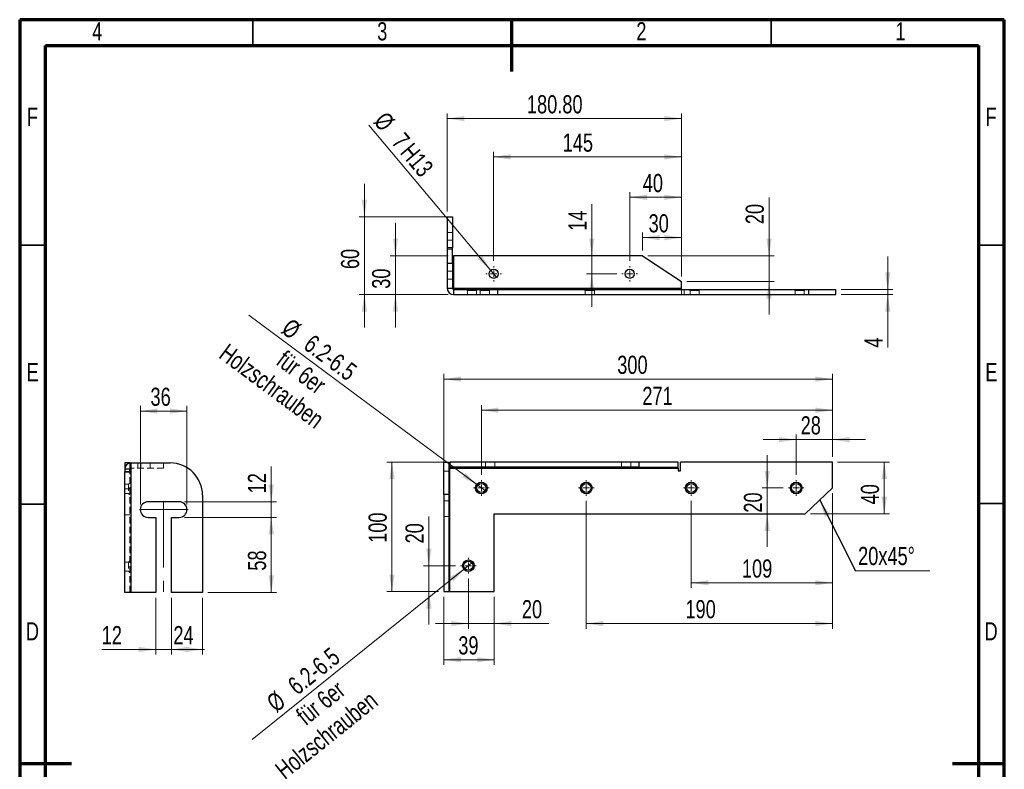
# Model space of a CAD drawing. Header units: millimetres. Extents: x 15 to 205, y 5 to 292.
# Tile 2 of 2: x 15 to 205, y 147 to 292. Entities that reach past the tile are written whole.
import ezdxf

# ---------------------------------------------------------------- set-up
doc = ezdxf.new("R2010")
doc.units = ezdxf.units.MM
doc.linetypes.add('CENTERX2', pattern=[20.32, 12.7, -2.54, 2.54, -2.54])
doc.linetypes.add('HIDDEN', pattern=[1.905, 1.27, -0.635])
doc.styles.add('SLDTEXTSTYLE0', font='TXT', dxfattribs={"width": 0.75})
doc.dimstyles.new('SLDDIMSTYLE0', dxfattribs={"dimtxt": 3.5, "dimasz": 3.302, "dimexe": 0, "dimexo": 0.0625, "dimgap": 0.875, "dimtad": 1, "dimlfac": 4, "dimrnd": 1e-09, "dimzin": 12, "dimdsep": 46, "dimtxsty": 'SLDTEXTSTYLE0', "dimsah": 1, "dimcen": 0.09, "dimadec": 0, "dimazin": 3, "dimtfac": 1, "dimtofl": 0, "dimtmove": 0, "dimatfit": 3, "dimfxl": 1, "dimfrac": 2, "dimtolj": 1, "dimtzin": 12, "dimarcsym": 0})
doc.dimstyles.new('SLDDIMSTYLE1', dxfattribs={"dimtxt": 3.5, "dimasz": 3.302, "dimexe": 0, "dimexo": 0.0625, "dimgap": 0.875, "dimtad": 1, "dimlfac": 4, "dimrnd": 1e-09, "dimzin": 12, "dimdsep": 46, "dimtxsty": 'SLDTEXTSTYLE0', "dimsah": 1, "dimcen": 0.09, "dimadec": 0, "dimazin": 3, "dimtfac": 1, "dimtmove": 0, "dimatfit": 0, "dimfxl": 1, "dimfrac": 2, "dimtolj": 1, "dimtzin": 12, "dimarcsym": 0})
doc.dimstyles.new('SLDDIMSTYLE2', dxfattribs={"dimtxt": 3.5, "dimasz": 3.302, "dimexe": 0, "dimexo": 0.0625, "dimgap": 0.875, "dimtad": 1, "dimlfac": 4, "dimrnd": 1e-09, "dimzin": 12, "dimdsep": 46, "dimtxsty": 'SLDTEXTSTYLE0', "dimblk1": 'NONE', "dimsah": 1, "dimcen": 0, "dimadec": 0, "dimazin": 3, "dimtfac": 1, "dimtmove": 0, "dimatfit": 3, "dimldrblk": 'NONE', "dimfxl": 1, "dimfrac": 2, "dimtolj": 1, "dimtzin": 12, "dimarcsym": 0})
doc.dimstyles.new('SLDDIMSTYLE3', dxfattribs={"dimtxt": 0.18, "dimasz": 3.302, "dimexe": 0, "dimexo": 0.0625, "dimgap": 0, "dimtad": 0, "dimtih": 1, "dimtoh": 1, "dimdec": 0, "dimrnd": 1e-09, "dimzin": 0, "dimdsep": 46, "dimtxsty": 'Standard', "dimsah": 1, "dimcen": 0.09, "dimadec": 0, "dimazin": 0, "dimtfac": 3.302, "dimtdec": 0, "dimtofl": 0, "dimtmove": 0, "dimatfit": 3, "dimfxl": 1, "dimfrac": 2, "dimtolj": 1, "dimtzin": 0, "dimarcsym": 0})
doc.dimstyles.new('SLDDIMSTYLE4', dxfattribs={"dimtxt": 3.5, "dimasz": 3.302, "dimexe": 0, "dimexo": 0.0625, "dimgap": 0.875, "dimtad": 1, "dimlfac": 4, "dimrnd": 1e-09, "dimzin": 4, "dimdsep": 46, "dimtxsty": 'SLDTEXTSTYLE0', "dimsah": 1, "dimcen": 0.09, "dimadec": 0, "dimazin": 1, "dimtfac": 1, "dimtofl": 0, "dimtmove": 0, "dimatfit": 3, "dimfxl": 1, "dimfrac": 2, "dimtolj": 1, "dimtzin": 12, "dimarcsym": 0})

# ---------------------------------------------------------------- blocks, each defined once
blk = doc.blocks.new('_D')
at = {"color": 7, "linetype": 'Continuous', "lineweight": 0}
for p, q in [((96.84, 201.41), (96.84, 223.66)), ((96.84, 222.66), (171.84, 222.66)), ((171.84, 207.66), (171.84, 223.66))]:
    blk.add_line(p, q, dxfattribs=at)
at = {"color": 7, "linetype": 'Continuous', "lineweight": 18}
for points in [[(96.84, 222.66), (100.14, 222.15), (100.14, 223.17)], [(171.84, 222.66), (168.53, 223.17), (168.53, 222.15)]]:
    blk.add_solid(points, dxfattribs=at)
at = {"color": 7, "linetype": 'Continuous', "lineweight": 18, "insert": (130.31, 227.17), "char_height": 3.5, "attachment_point": 1, "style": 'SLDTEXTSTYLE0'}
blk.add_mtext('300', dxfattribs=at)
blk = doc.blocks.new('_D_1')
at = {"color": 7, "linetype": 'Continuous', "lineweight": 0}
for p, q in [((172.84, 206.66), (182.84, 206.66)), ((181.84, 206.66), (181.84, 196.66)), ((167.59, 196.66), (182.84, 196.66))]:
    blk.add_line(p, q, dxfattribs=at)
at = {"color": 7, "linetype": 'Continuous', "lineweight": 18}
for points in [[(181.84, 206.66), (181.33, 203.36), (182.34, 203.36)], [(181.84, 196.66), (182.34, 199.96), (181.33, 199.96)]]:
    blk.add_solid(points, dxfattribs=at)
at = {"color": 7, "linetype": 'Continuous', "lineweight": 18, "insert": (177.32, 198.49), "char_height": 3.5, "attachment_point": 1, "rotation": 90, "style": 'SLDTEXTSTYLE0'}
blk.add_mtext('40', dxfattribs=at)
blk = doc.blocks.new('_D_2')
at = {"color": 7, "linetype": 'Continuous', "lineweight": 0}
for p, q in [((171.84, 200.66), (171.84, 182.36)), ((144.59, 199.16), (144.59, 182.36)), ((171.84, 183.36), (144.59, 183.36))]:
    blk.add_line(p, q, dxfattribs=at)
at = {"color": 7, "linetype": 'Continuous', "lineweight": 18}
for points in [[(144.59, 183.36), (147.89, 182.85), (147.89, 183.87)], [(171.84, 183.36), (168.53, 183.87), (168.53, 182.85)]]:
    blk.add_solid(points, dxfattribs=at)
at = {"color": 7, "linetype": 'Continuous', "lineweight": 18, "insert": (154.37, 187.87), "char_height": 3.5, "attachment_point": 1, "style": 'SLDTEXTSTYLE0'}
blk.add_mtext('109', dxfattribs=at)
blk = doc.blocks.new('_D_3')
at = {"color": 7, "linetype": 'Continuous', "lineweight": 0}
for p, q in [((171.84, 200.66), (171.84, 174.5)), ((124.34, 199.16), (124.34, 174.5)), ((124.34, 175.5), (171.84, 175.5))]:
    blk.add_line(p, q, dxfattribs=at)
at = {"color": 7, "linetype": 'Continuous', "lineweight": 18}
for points in [[(124.34, 175.5), (127.64, 175), (127.64, 176.01)], [(171.84, 175.5), (168.53, 176.01), (168.53, 175)]]:
    blk.add_solid(points, dxfattribs=at)
at = {"color": 7, "linetype": 'Continuous', "lineweight": 18, "insert": (143.47, 180.02), "char_height": 3.5, "attachment_point": 1, "style": 'SLDTEXTSTYLE0'}
blk.add_mtext('190', dxfattribs=at)
blk = doc.blocks.new('_D_4')
at = {"color": 7, "linetype": 'Continuous', "lineweight": 0}
for p, q in [((104.09, 204.16), (104.09, 217.66)), ((104.09, 216.66), (171.84, 216.66)), ((171.84, 207.66), (171.84, 217.66))]:
    blk.add_line(p, q, dxfattribs=at)
at = {"color": 7, "linetype": 'Continuous', "lineweight": 18}
for points in [[(104.09, 216.66), (107.39, 216.15), (107.39, 217.17)], [(171.84, 216.66), (168.53, 217.17), (168.53, 216.15)]]:
    blk.add_solid(points, dxfattribs=at)
at = {"color": 7, "linetype": 'Continuous', "lineweight": 18, "insert": (135.15, 221.17), "char_height": 3.5, "attachment_point": 1, "style": 'SLDTEXTSTYLE0'}
blk.add_mtext('271', dxfattribs=at)
blk = doc.blocks.new('_D_5')
at = {"color": 7, "linetype": 'Continuous', "lineweight": 0}
for p, q in [((164.84, 210.98), (158.49, 210.98)), ((164.84, 204.16), (164.84, 211.98)), ((164.84, 210.98), (171.84, 210.98)), ((171.84, 207.66), (171.84, 211.98)), ((171.84, 210.98), (178.19, 210.98))]:
    blk.add_line(p, q, dxfattribs=at)
at = {"color": 7, "linetype": 'Continuous', "lineweight": 18}
for points in [[(164.84, 210.98), (161.53, 211.49), (161.53, 210.47)], [(171.84, 210.98), (175.14, 210.47), (175.14, 211.49)]]:
    blk.add_solid(points, dxfattribs=at)
at = {"color": 7, "linetype": 'Continuous', "lineweight": 18, "insert": (165.7, 215.49), "char_height": 3.5, "attachment_point": 1, "style": 'SLDTEXTSTYLE0'}
blk.add_mtext('28', dxfattribs=at)
blk = doc.blocks.new('_D_6')
at = {"color": 7, "linetype": 'Continuous', "lineweight": 0}
for p, q in [((159.25, 201.66), (159.25, 208.01)), ((162.34, 201.66), (158.25, 201.66)), ((159.25, 201.66), (159.25, 196.66)), ((159.25, 196.66), (159.25, 190.31))]:
    blk.add_line(p, q, dxfattribs=at)
at = {"color": 7, "linetype": 'Continuous', "lineweight": 18}
for points in [[(159.25, 201.66), (159.76, 204.96), (158.75, 204.96)], [(159.25, 196.66), (158.75, 193.36), (159.76, 193.36)]]:
    blk.add_solid(points, dxfattribs=at)
at = {"color": 7, "linetype": 'Continuous', "lineweight": 18, "insert": (154.74, 196.89), "char_height": 3.5, "attachment_point": 1, "rotation": 90, "style": 'SLDTEXTSTYLE0'}
blk.add_mtext('20', dxfattribs=at)
blk = doc.blocks.new('_D_7')
at = {"color": 7, "linetype": 'Continuous', "lineweight": 0}
for p, q in [((101.59, 184.16), (101.59, 174.5)), ((106.59, 180.66), (106.59, 174.5)), ((101.59, 175.5), (95.24, 175.5)), ((101.59, 175.5), (106.59, 175.5)), ((106.59, 175.5), (117.08, 175.5))]:
    blk.add_line(p, q, dxfattribs=at)
at = {"color": 7, "linetype": 'Continuous', "lineweight": 18}
for points in [[(101.59, 175.5), (98.28, 176.01), (98.28, 175)], [(106.59, 175.5), (109.89, 175), (109.89, 176.01)]]:
    blk.add_solid(points, dxfattribs=at)
at = {"color": 7, "linetype": 'Continuous', "lineweight": 18, "insert": (111.91, 180.02), "char_height": 3.5, "attachment_point": 1, "style": 'SLDTEXTSTYLE0'}
blk.add_mtext('20', dxfattribs=at)
blk = doc.blocks.new('_D_8')
at = {"color": 7, "linetype": 'Continuous', "lineweight": 0}
for p, q in [((96.84, 180.66), (96.84, 167.53)), ((106.59, 180.66), (106.59, 167.53)), ((96.84, 168.53), (106.59, 168.53))]:
    blk.add_line(p, q, dxfattribs=at)
at = {"color": 7, "linetype": 'Continuous', "lineweight": 18}
for points in [[(96.84, 168.53), (100.14, 168.02), (100.14, 169.03)], [(106.59, 168.53), (103.28, 169.03), (103.28, 168.02)]]:
    blk.add_solid(points, dxfattribs=at)
at = {"color": 7, "linetype": 'Continuous', "lineweight": 18, "insert": (99.63, 173.04), "char_height": 3.5, "attachment_point": 1, "style": 'SLDTEXTSTYLE0'}
blk.add_mtext('39', dxfattribs=at)
blk = doc.blocks.new('_D_9')
at = {"color": 7, "linetype": 'Continuous', "lineweight": 0}
for p, q in [((97.02, 206.66), (85.84, 206.66)), ((86.84, 206.66), (86.84, 181.66)), ((95.84, 181.66), (85.84, 181.66))]:
    blk.add_line(p, q, dxfattribs=at)
at = {"color": 7, "linetype": 'Continuous', "lineweight": 18}
for points in [[(86.84, 206.66), (86.33, 203.36), (87.34, 203.36)], [(86.84, 181.66), (87.34, 184.96), (86.33, 184.96)]]:
    blk.add_solid(points, dxfattribs=at)
at = {"color": 7, "linetype": 'Continuous', "lineweight": 18, "insert": (82.32, 191.07), "char_height": 3.5, "attachment_point": 1, "rotation": 90, "style": 'SLDTEXTSTYLE0'}
blk.add_mtext('100', dxfattribs=at)
blk = doc.blocks.new('_D_10')
at = {"color": 7, "linetype": 'Continuous', "lineweight": 0}
for p, q in [((93.95, 186.66), (93.95, 196.13)), ((99.09, 186.66), (92.95, 186.66)), ((93.95, 186.66), (93.95, 181.66)), ((95.84, 181.66), (92.95, 181.66)), ((93.95, 181.66), (93.95, 175.31))]:
    blk.add_line(p, q, dxfattribs=at)
at = {"color": 7, "linetype": 'Continuous', "lineweight": 18}
for points in [[(93.95, 186.66), (94.46, 189.96), (93.44, 189.96)], [(93.95, 181.66), (93.44, 178.36), (94.46, 178.36)]]:
    blk.add_solid(points, dxfattribs=at)
at = {"color": 7, "linetype": 'Continuous', "lineweight": 18, "insert": (89.44, 190.96), "char_height": 3.5, "attachment_point": 1, "rotation": 90, "style": 'SLDTEXTSTYLE0'}
blk.add_mtext('20', dxfattribs=at)
blk = doc.blocks.new('_D_11')
at = {"color": 7, "linetype": 'Continuous', "lineweight": 0}
for q in [(59.22, 235), (104.79, 201.14)]:
    blk.add_line((103.38, 202.18), q, dxfattribs=at)
at = {"color": 7, "linetype": 'Continuous', "lineweight": 18}
blk.add_solid([(103.38, 202.18), (101.04, 204.56), (100.43, 203.74)], dxfattribs=at)
at = {"color": 7, "linetype": 'Continuous', "lineweight": 18, "char_height": 3.5, "attachment_point": 1, "rotation": 323.3834, "style": 'SLDTEXTSTYLE0'}
for s, insert in [('%%c', (67.36, 234.58)), ('6.2-6.5', (71.63, 231.48)), ('Holzschrauben', (55.29, 229.71)), ('für 6er', (66.35, 228.41))]:
    blk.add_mtext(s, dxfattribs=dict(at, insert=insert))
blk = doc.blocks.new('_None')
blk = doc.blocks.new('_D_12')
at = {"color": 7, "linetype": 'Continuous', "lineweight": 0}
for q in [(102.27, 187.21), (59.85, 153.16)]:
    blk.add_line((100.9, 186.11), q, dxfattribs=at)
at = {"color": 7, "linetype": 'Continuous', "lineweight": 18}
blk.add_solid([(100.9, 186.11), (98.01, 184.44), (98.65, 183.65)], dxfattribs=at)
at = {"color": 7, "linetype": 'Continuous', "lineweight": 18, "char_height": 3.5, "attachment_point": 1, "rotation": 38.7468, "style": 'SLDTEXTSTYLE0'}
for s, insert in [('6.2-6.5', (66.39, 164.28)), ('Holzschrauben', (63.97, 148.02)), ('für 6er', (68.02, 158.4)), ('%%c', (62.31, 160.94))]:
    blk.add_mtext(s, dxfattribs=dict(at, insert=insert))
blk = doc.blocks.new('SW_NOTE_0_3')
at = {"color": 0, "linetype": 'Continuous', "lineweight": 0}
blk.add_line((14.34, 0), (0, 0), dxfattribs=at)
at = {"color": 0, "linetype": 'Continuous', "lineweight": 0, "insert": (0.48, 4.6), "char_height": 3.5, "attachment_point": 1, "style": 'SLDTEXTSTYLE0'}
blk.add_mtext('20x45°', dxfattribs=at)
blk = doc.blocks.new('SW_CENTERMARKSYMBOL_0')
at = {"color": 0, "linetype": 'Continuous', "lineweight": 18}
for p, q in [((-1.25, 0), (-1.5, 0)), ((0, 0), (-0.625, 0)), ((0, 1.25), (0, 1.5)), ((0, 0), (0, 0.625)), ((0, 0), (0, -0.625)), ((0, 0), (0.625, 0)), ((1.25, 0), (1.5, 0)), ((0, -1.25), (0, -1.5))]:
    blk.add_line(p, q, dxfattribs=at)
blk = doc.blocks.new('SW_CENTERMARKSYMBOL_1')
at = {"color": 0, "linetype": 'Continuous', "lineweight": 18}
for p, q in [((-1.25, 0), (-1.5, 0)), ((0, 0), (-0.625, 0)), ((0, 1.25), (0, 1.5)), ((0, 0), (0, 0.625)), ((0, 0), (0, -0.625)), ((0, 0), (0.625, 0)), ((1.25, 0), (1.5, 0)), ((0, -1.25), (0, -1.5))]:
    blk.add_line(p, q, dxfattribs=at)
blk = doc.blocks.new('SW_CENTERMARKSYMBOL_2')
at = {"color": 0, "linetype": 'Continuous', "lineweight": 18}
for p, q in [((-1.25, 0), (-1.5, 0)), ((0, 0), (-0.625, 0)), ((0, 1.25), (0, 1.5)), ((0, 0), (0, 0.625)), ((0, 0), (0, -0.625)), ((0, 0), (0.625, 0)), ((1.25, 0), (1.5, 0)), ((0, -1.25), (0, -1.5))]:
    blk.add_line(p, q, dxfattribs=at)
blk = doc.blocks.new('SW_CENTERMARKSYMBOL_3')
at = {"color": 0, "linetype": 'Continuous', "lineweight": 18}
for p, q in [((-1.25, 0), (-1.5, 0)), ((0, 0), (-0.625, 0)), ((0, 1.25), (0, 1.5)), ((0, 0), (0, 0.625)), ((0, 0), (0, -0.625)), ((0, 0), (0.625, 0)), ((1.25, 0), (1.5, 0)), ((0, -1.25), (0, -1.5))]:
    blk.add_line(p, q, dxfattribs=at)
blk = doc.blocks.new('SW_CENTERMARKSYMBOL_4')
at = {"color": 0, "linetype": 'Continuous', "lineweight": 18}
for p, q in [((-1.25, 0), (-1.5, 0)), ((0, 0), (-0.625, 0)), ((0, 1.25), (0, 1.5)), ((0, 0), (0, 0.625)), ((0, 0), (0, -0.625)), ((0, 0), (0.625, 0)), ((1.25, 0), (1.5, 0)), ((0, -1.25), (0, -1.5))]:
    blk.add_line(p, q, dxfattribs=at)
blk = doc.blocks.new('_D_13')
at = {"color": 7, "linetype": 'Continuous', "lineweight": 0}
for p, q in [((182.51, 239.97), (182.51, 246.32)), ((173.51, 239.97), (183.51, 239.97)), ((182.51, 238.97), (182.51, 239.97)), ((173.51, 238.97), (183.51, 238.97)), ((182.51, 238.97), (182.51, 228.74))]:
    blk.add_line(p, q, dxfattribs=at)
at = {"color": 7, "linetype": 'Continuous', "lineweight": 18}
for points in [[(182.51, 239.97), (183.02, 243.27), (182.01, 243.27)], [(182.51, 238.97), (182.01, 235.67), (183.02, 235.67)]]:
    blk.add_solid(points, dxfattribs=at)
at = {"color": 7, "linetype": 'Continuous', "lineweight": 18, "insert": (178, 228.74), "char_height": 3.5, "attachment_point": 1, "rotation": 90, "style": 'SLDTEXTSTYLE0'}
blk.add_mtext('4', dxfattribs=at)
blk = doc.blocks.new('_D_14')
at = {"color": 7, "linetype": 'Continuous', "lineweight": 0}
for p, q in [((159.6, 246.47), (159.6, 257.72)), ((136.21, 246.47), (160.6, 246.47)), ((159.6, 246.47), (159.6, 241.47)), ((143.71, 241.47), (160.6, 241.47)), ((159.6, 241.47), (159.6, 235.12))]:
    blk.add_line(p, q, dxfattribs=at)
at = {"color": 7, "linetype": 'Continuous', "lineweight": 18}
for points in [[(159.6, 246.47), (160.11, 249.77), (159.09, 249.77)], [(159.6, 241.47), (159.09, 238.17), (160.11, 238.17)]]:
    blk.add_solid(points, dxfattribs=at)
at = {"color": 7, "linetype": 'Continuous', "lineweight": 18, "insert": (155.09, 252.55), "char_height": 3.5, "attachment_point": 1, "rotation": 90, "style": 'SLDTEXTSTYLE0'}
blk.add_mtext('20', dxfattribs=at)
blk = doc.blocks.new('_D_15')
at = {"color": 7, "linetype": 'Continuous', "lineweight": 0}
for p, q in [((135.21, 247.47), (135.21, 250.95)), ((142.71, 242.47), (142.71, 250.95)), ((135.21, 249.95), (142.71, 249.95))]:
    blk.add_line(p, q, dxfattribs=at)
at = {"color": 7, "linetype": 'Continuous', "lineweight": 18}
for points in [[(135.21, 249.95), (138.52, 249.45), (138.52, 250.46)], [(142.71, 249.95), (139.41, 250.46), (139.41, 249.45)]]:
    blk.add_solid(points, dxfattribs=at)
at = {"color": 7, "linetype": 'Continuous', "lineweight": 18, "insert": (136.36, 254.47), "char_height": 3.5, "attachment_point": 1, "style": 'SLDTEXTSTYLE0'}
blk.add_mtext('30', dxfattribs=at)
blk = doc.blocks.new('_D_16')
at = {"color": 7, "linetype": 'Continuous', "lineweight": 0}
for p, q in [((132.71, 245.47), (132.71, 258.73)), ((142.71, 242.47), (142.71, 258.73)), ((132.71, 257.73), (142.71, 257.73))]:
    blk.add_line(p, q, dxfattribs=at)
at = {"color": 7, "linetype": 'Continuous', "lineweight": 18}
for points in [[(132.71, 257.73), (136.02, 257.22), (136.02, 258.24)], [(142.71, 257.73), (139.41, 258.24), (139.41, 257.22)]]:
    blk.add_solid(points, dxfattribs=at)
at = {"color": 7, "linetype": 'Continuous', "lineweight": 18, "insert": (135.23, 262.24), "char_height": 3.5, "attachment_point": 1, "style": 'SLDTEXTSTYLE0'}
blk.add_mtext('40', dxfattribs=at)
blk = doc.blocks.new('_D_17')
at = {"color": 7, "linetype": 'Continuous', "lineweight": 0}
for p, q in [((106.46, 245.47), (106.46, 266.52)), ((142.71, 242.47), (142.71, 266.52)), ((106.46, 265.52), (142.71, 265.52))]:
    blk.add_line(p, q, dxfattribs=at)
at = {"color": 7, "linetype": 'Continuous', "lineweight": 18}
for points in [[(106.46, 265.52), (109.77, 265.02), (109.77, 266.03)], [(142.71, 265.52), (139.41, 266.03), (139.41, 265.02)]]:
    blk.add_solid(points, dxfattribs=at)
at = {"color": 7, "linetype": 'Continuous', "lineweight": 18, "insert": (119.78, 270.04), "char_height": 3.5, "attachment_point": 1, "style": 'SLDTEXTSTYLE0'}
blk.add_mtext('145', dxfattribs=at)
blk = doc.blocks.new('_D_18')
at = {"color": 7, "linetype": 'Continuous', "lineweight": 0}
for p, q in [((125.39, 246.47), (125.39, 256.43)), ((125.39, 242.97), (125.39, 246.47)), ((130.21, 242.97), (124.39, 242.97)), ((125.39, 242.97), (125.39, 236.62))]:
    blk.add_line(p, q, dxfattribs=at)
at = {"color": 7, "linetype": 'Continuous', "lineweight": 18}
for points in [[(125.39, 246.47), (125.9, 249.77), (124.89, 249.77)], [(125.39, 242.97), (124.89, 239.67), (125.9, 239.67)]]:
    blk.add_solid(points, dxfattribs=at)
at = {"color": 7, "linetype": 'Continuous', "lineweight": 18, "insert": (120.88, 251.26), "char_height": 3.5, "attachment_point": 1, "rotation": 90, "style": 'SLDTEXTSTYLE0'}
blk.add_mtext('14', dxfattribs=at)
blk = doc.blocks.new('_D_19')
at = {"color": 7, "linetype": 'Continuous', "lineweight": 0}
for q in [(82.38, 271.63), (107.03, 242.3)]:
    blk.add_line((105.9, 243.64), q, dxfattribs=at)
at = {"color": 7, "linetype": 'Continuous', "lineweight": 18}
blk.add_solid([(105.9, 243.64), (104.17, 246.5), (103.39, 245.84)], dxfattribs=at)
at = {"color": 7, "linetype": 'Continuous', "lineweight": 18, "char_height": 3.5, "attachment_point": 1, "rotation": 310.0396, "style": 'SLDTEXTSTYLE0'}
for s, insert in [('%%c', (85.82, 274.53)), ('7', (89.26, 270.52)), ('H13', (90.92, 268.54))]:
    blk.add_mtext(s, dxfattribs=dict(at, insert=insert))
blk = doc.blocks.new('_D_20')
at = {"color": 7, "linetype": 'Continuous', "lineweight": 0}
for p, q in [((87.51, 246.47), (87.51, 252.82)), ((97.7, 246.47), (86.51, 246.47)), ((87.51, 246.47), (87.51, 238.97)), ((97.7, 238.97), (86.51, 238.97)), ((87.51, 238.97), (87.51, 232.62))]:
    blk.add_line(p, q, dxfattribs=at)
at = {"color": 7, "linetype": 'Continuous', "lineweight": 18}
for points in [[(87.51, 246.47), (88.02, 249.77), (87.01, 249.77)], [(87.51, 238.97), (87.01, 235.67), (88.02, 235.67)]]:
    blk.add_solid(points, dxfattribs=at)
at = {"color": 7, "linetype": 'Continuous', "lineweight": 18, "insert": (83, 240.09), "char_height": 3.5, "attachment_point": 1, "rotation": 90, "style": 'SLDTEXTSTYLE0'}
blk.add_mtext('30', dxfattribs=at)
blk = doc.blocks.new('_D_21')
at = {"color": 7, "linetype": 'Continuous', "lineweight": 0}
for p, q in [((81.51, 253.97), (81.51, 260.32)), ((97.51, 253.97), (80.51, 253.97)), ((81.51, 253.97), (81.51, 238.97)), ((97.7, 238.97), (80.51, 238.97)), ((81.51, 238.97), (81.51, 232.62))]:
    blk.add_line(p, q, dxfattribs=at)
at = {"color": 7, "linetype": 'Continuous', "lineweight": 18}
for points in [[(81.51, 253.97), (82.02, 257.27), (81.01, 257.27)], [(81.51, 238.97), (81.01, 235.67), (82.02, 235.67)]]:
    blk.add_solid(points, dxfattribs=at)
at = {"color": 7, "linetype": 'Continuous', "lineweight": 18, "insert": (77, 243.89), "char_height": 3.5, "attachment_point": 1, "rotation": 90, "style": 'SLDTEXTSTYLE0'}
blk.add_mtext('60', dxfattribs=at)
blk = doc.blocks.new('_D_22')
at = {"color": 7, "linetype": 'Continuous', "lineweight": 0}
for p, q in [((97.51, 254.97), (97.51, 273.92)), ((142.71, 242.47), (142.71, 273.92)), ((97.51, 272.92), (142.71, 272.92))]:
    blk.add_line(p, q, dxfattribs=at)
at = {"color": 7, "linetype": 'Continuous', "lineweight": 18}
for points in [[(97.51, 272.92), (100.82, 272.42), (100.82, 273.43)], [(142.71, 272.92), (139.41, 273.43), (139.41, 272.42)]]:
    blk.add_solid(points, dxfattribs=at)
at = {"color": 7, "linetype": 'Continuous', "lineweight": 18, "insert": (112.88, 277.43), "char_height": 3.5, "attachment_point": 1, "style": 'SLDTEXTSTYLE0'}
blk.add_mtext('180.80', dxfattribs=at)
blk = doc.blocks.new('SW_CENTERMARKSYMBOL_5')
at = {"color": 0, "linetype": 'Continuous', "lineweight": 18}
for p, q in [((-1.25, 0), (-1.5, 0)), ((0, 0), (-0.625, 0)), ((0, 1.25), (0, 1.5)), ((0, 0), (0, 0.625)), ((0, 0), (0, -0.625)), ((0, 0), (0.625, 0)), ((1.25, 0), (1.5, 0)), ((0, -1.25), (0, -1.5))]:
    blk.add_line(p, q, dxfattribs=at)
blk = doc.blocks.new('SW_CENTERMARKSYMBOL_6')
at = {"color": 0, "linetype": 'Continuous', "lineweight": 18}
for p, q in [((-1.25, 0), (-1.5, 0)), ((0, 0), (-0.625, 0)), ((0, 1.25), (0, 1.5)), ((0, 0), (0, 0.625)), ((0, 0), (0, -0.625)), ((0, 0), (0.625, 0)), ((1.25, 0), (1.5, 0)), ((0, -1.25), (0, -1.5))]:
    blk.add_line(p, q, dxfattribs=at)
blk = doc.blocks.new('_D_23')
at = {"color": 7, "linetype": 'Continuous', "lineweight": 0}
for p, q in [((38.28, 198.49), (38.28, 217.49)), ((47.28, 198.49), (47.28, 217.49)), ((38.28, 216.49), (47.28, 216.49))]:
    blk.add_line(p, q, dxfattribs=at)
at = {"color": 7, "linetype": 'Continuous', "lineweight": 18}
for points in [[(38.28, 216.49), (41.58, 215.98), (41.58, 217)], [(47.28, 216.49), (43.98, 217), (43.98, 215.98)]]:
    blk.add_solid(points, dxfattribs=at)
at = {"color": 7, "linetype": 'Continuous', "lineweight": 18, "insert": (40.24, 221), "char_height": 3.5, "attachment_point": 1, "style": 'SLDTEXTSTYLE0'}
blk.add_mtext('36', dxfattribs=at)
blk = doc.blocks.new('_D_24')
at = {"color": 7, "linetype": 'Continuous', "lineweight": 0}
for p, q in [((63.55, 198.99), (63.55, 205.8)), ((46.78, 198.99), (64.55, 198.99)), ((63.55, 195.99), (63.55, 198.99)), ((46.78, 195.99), (64.55, 195.99)), ((63.55, 195.99), (63.55, 189.64))]:
    blk.add_line(p, q, dxfattribs=at)
at = {"color": 7, "linetype": 'Continuous', "lineweight": 18}
for points in [[(63.55, 198.99), (64.06, 202.29), (63.04, 202.29)], [(63.55, 195.99), (63.04, 192.69), (64.06, 192.69)]]:
    blk.add_solid(points, dxfattribs=at)
at = {"color": 7, "linetype": 'Continuous', "lineweight": 18, "insert": (59.04, 200.62), "char_height": 3.5, "attachment_point": 1, "rotation": 90, "style": 'SLDTEXTSTYLE0'}
blk.add_mtext('12', dxfattribs=at)
blk = doc.blocks.new('_D_25')
at = {"color": 7, "linetype": 'Continuous', "lineweight": 0}
for p, q in [((46.78, 195.99), (64.55, 195.99)), ((63.55, 195.99), (63.55, 181.49)), ((51.28, 181.49), (64.55, 181.49))]:
    blk.add_line(p, q, dxfattribs=at)
at = {"color": 7, "linetype": 'Continuous', "lineweight": 18}
for points in [[(63.55, 195.99), (63.04, 192.69), (64.06, 192.69)], [(63.55, 181.49), (64.06, 184.79), (63.04, 184.79)]]:
    blk.add_solid(points, dxfattribs=at)
at = {"color": 7, "linetype": 'Continuous', "lineweight": 18, "insert": (59.04, 185.7), "char_height": 3.5, "attachment_point": 1, "rotation": 90, "style": 'SLDTEXTSTYLE0'}
blk.add_mtext('58', dxfattribs=at)
blk = doc.blocks.new('_D_26')
at = {"color": 7, "linetype": 'Continuous', "lineweight": 0}
for p, q in [((44.28, 180.49), (44.28, 169.5)), ((50.28, 180.49), (50.28, 169.5)), ((50.28, 170.5), (44.28, 170.5))]:
    blk.add_line(p, q, dxfattribs=at)
at = {"color": 7, "linetype": 'Continuous', "lineweight": 18}
for points in [[(44.28, 170.5), (47.58, 169.99), (47.58, 171.01)], [(50.28, 170.5), (46.98, 171.01), (46.98, 169.99)]]:
    blk.add_solid(points, dxfattribs=at)
at = {"color": 7, "linetype": 'Continuous', "lineweight": 18, "insert": (44.66, 175.01), "char_height": 3.5, "attachment_point": 1, "style": 'SLDTEXTSTYLE0'}
blk.add_mtext('24', dxfattribs=at)
blk = doc.blocks.new('_D_27')
at = {"color": 7, "linetype": 'Continuous', "lineweight": 0}
for p, q in [((41.28, 180.49), (41.28, 169.5)), ((44.28, 180.49), (44.28, 169.5)), ((41.28, 170.5), (30.83, 170.5)), ((41.28, 170.5), (44.28, 170.5)), ((44.28, 170.5), (50.63, 170.5))]:
    blk.add_line(p, q, dxfattribs=at)
at = {"color": 7, "linetype": 'Continuous', "lineweight": 18}
for points in [[(41.28, 170.5), (37.98, 171.01), (37.98, 169.99)], [(44.28, 170.5), (47.58, 169.99), (47.58, 171.01)]]:
    blk.add_solid(points, dxfattribs=at)
at = {"color": 7, "linetype": 'Continuous', "lineweight": 18, "insert": (30.83, 175.01), "char_height": 3.5, "attachment_point": 1, "style": 'SLDTEXTSTYLE0'}
blk.add_mtext('12', dxfattribs=at)

msp = doc.modelspace()

# ---------------------------------------------------------------- linework, layer by layer
at = {"color": 7, "linetype": 'Continuous', "lineweight": 70}
for p, q in [((205, 292), (15, 292)), ((15, 292), (15, 5)), ((110, 282), (110, 292)), ((205, 5), (205, 292)), ((20, 287), (200, 287)), ((20, 10), (20, 287)), ((200, 287), (200, 10)), ((15, 148.5), (25, 148.5)), ((195, 148.5), (205, 148.5))]:
    msp.add_line(p, q, dxfattribs=at)
at = {"color": 7, "linetype": 'Continuous', "lineweight": 35}
for p, q in [((60, 287), (60, 292)), ((160, 287), (160, 292)), ((20, 248.5), (15, 248.5)), ((200, 248.5), (205, 248.5)), ((20, 198.5), (15, 198.5)), ((200, 198.6509), (205, 198.6509))]:
    msp.add_line(p, q, dxfattribs=at)
at = {"color": 7, "linetype": 'Continuous', "lineweight": 25}
for p, q in [((97.5134, 253.9726), (98.5134, 253.9726)), ((97.5134, 253.9726), (97.5134, 247.9726)), ((98.5134, 253.9726), (98.5134, 247.9726)), ((98.5134, 247.9726), (97.5134, 247.9726)), ((97.5134, 247.9726), (97.5134, 244.9726)), ((98.5134, 244.9726), (98.5134, 247.9726)), ((98.6984, 246.4726), (98.6984, 240.1567)), ((135.2134, 246.4726), (98.6984, 246.4726)), ((135.2134, 246.4726), (142.7134, 241.4726)), ((97.5134, 244.9726), (97.5134, 240.1567)), ((98.5134, 244.9726), (97.5134, 244.9726)), ((98.5134, 244.9726), (98.5134, 240.1567)), ((142.7134, 240.1567), (142.7134, 241.4726)), ((98.5134, 240.1567), (97.5134, 240.1567)), ((98.6976, 239.9726), (98.6976, 238.9726)), ((98.6976, 239.9726), (107.2634, 239.9726)), ((142.7134, 240.1567), (98.6984, 240.1567)), ((98.6984, 240.1567), (98.6984, 239.9726)), ((107.2634, 238.9726), (107.2634, 239.9726)), ((107.2634, 239.9726), (167.2634, 239.9726)), ((142.7134, 239.9726), (142.7134, 240.1567)), ((167.2634, 238.9726), (167.2634, 239.9726)), ((167.2634, 239.9726), (172.5134, 239.9726)), ((172.5134, 238.9726), (172.5134, 239.9726)), ((98.6976, 238.9726), (107.2634, 238.9726)), ((107.2634, 238.9726), (167.2634, 238.9726)), ((167.2634, 238.9726), (172.5134, 238.9726)), ((36.2781, 206.4888), (35.2781, 206.4888)), ((35.2781, 206.4888), (35.2781, 205.3047)), ((36.2781, 205.3047), (35.2781, 205.3047)), ((35.2781, 205.3047), (35.2781, 204.7388)), ((36.2781, 206.4744), (36.2781, 206.4888)), ((36.2781, 204.7388), (36.2781, 205.3047)), ((36.4623, 205.4888), (36.4623, 206.4888)), ((36.5281, 206.4888), (36.4623, 206.4888)), ((36.5281, 205.4888), (36.4623, 205.4888)), ((36.5281, 204.7388), (36.5281, 206.4888)), ((36.5281, 206.4888), (44.0281, 206.4888)), ((96.8358, 206.6578), (97.8358, 206.6578)), ((96.8358, 200.4078), (96.8358, 206.6578)), ((97.8358, 206.6578), (97.8358, 200.4078)), ((98.0208, 206.6578), (98.0208, 205.6578)), ((134.5358, 206.6578), (98.0208, 206.6578)), ((134.5358, 205.6578), (98.0208, 205.6578)), ((98.0208, 205.6578), (98.0208, 205.4736)), ((98.0208, 205.4736), (142.0358, 205.4736)), ((98.0208, 204.9078), (98.0208, 205.4736)), ((134.5358, 205.6578), (134.5358, 206.6578)), ((142.0358, 206.6578), (134.5358, 206.6578)), ((134.5358, 205.6578), (142.0358, 205.6578)), ((142.0358, 205.6578), (142.0358, 206.6578)), ((142.0358, 205.4736), (142.0358, 205.6578)), ((142.0358, 205.4736), (142.0358, 204.9736)), ((142.5358, 204.9736), (142.5358, 206.6578)), ((171.8358, 206.6578), (142.5358, 206.6578)), ((171.8358, 201.6578), (171.8358, 206.6578)), ((35.2781, 181.4888), (35.2781, 204.7388)), ((35.2781, 204.7388), (36.4623, 204.7388)), ((36.4623, 204.7388), (36.4623, 181.4888)), ((36.4623, 204.7388), (36.5281, 204.7388)), ((98.02, 204.9078), (97.8358, 204.9078)), ((98.02, 181.6578), (98.02, 204.9078)), ((98.02, 204.9078), (98.0208, 204.9078)), ((142.0358, 204.9736), (142.5358, 204.9736)), ((166.5858, 196.6578), (171.8358, 201.6578)), ((50.2781, 200.2388), (50.2781, 181.4888)), ((96.8358, 200.4078), (96.8358, 181.6578)), ((97.8358, 200.4078), (96.8358, 200.4078)), ((97.8358, 200.4078), (97.8358, 181.6578)), ((45.7781, 198.9888), (39.7781, 198.9888)), ((39.7781, 195.9888), (41.2781, 195.9888)), ((41.2781, 195.9888), (41.2781, 181.4888)), ((44.2781, 181.4888), (44.2781, 195.9888)), ((44.2781, 195.9888), (45.7781, 195.9888)), ((106.5858, 196.6578), (166.5858, 196.6578)), ((106.5858, 181.6578), (106.5858, 196.6578)), ((36.4623, 181.4888), (35.2781, 181.4888)), ((41.2781, 181.4888), (36.4623, 181.4888)), ((50.2781, 181.4888), (44.2781, 181.4888)), ((96.8358, 181.6578), (97.8358, 181.6578)), ((97.8358, 181.6578), (98.02, 181.6578)), ((98.02, 181.6578), (106.5858, 181.6578))]:
    msp.add_line(p, q, dxfattribs=at)
at = {"color": 7, "linetype": 'HIDDEN', "lineweight": 18}
for p, q in [((98.5134, 250.9726), (97.5134, 250.9726)), ((98.5134, 249.4726), (97.5134, 249.4726)), ((97.5134, 247.7226), (98.5134, 247.7226)), ((98.5134, 243.4726), (97.5134, 243.4726)), ((97.5134, 241.9726), (98.5134, 241.9726)), ((98.5134, 240.2226), (97.5134, 240.2226)), ((98.6984, 238.9726), (98.6984, 239.9726)), ((101.1384, 239.9726), (101.3884, 239.7226)), ((101.3884, 239.7226), (102.2634, 239.7226)), ((101.3884, 239.7226), (101.3884, 238.9726)), ((102.2634, 239.7226), (103.1384, 239.7226)), ((103.1384, 239.7226), (103.3884, 239.9726)), ((103.1384, 238.9726), (103.1384, 239.7226)), ((103.6384, 239.9726), (103.8884, 239.7226)), ((103.8884, 239.7226), (104.7634, 239.7226)), ((103.8884, 239.7226), (103.8884, 238.9726)), ((104.7634, 239.7226), (105.6384, 239.7226)), ((105.6384, 239.7226), (105.8884, 239.9726)), ((105.6384, 238.9726), (105.6384, 239.7226)), ((123.8884, 239.9726), (124.1384, 239.7226)), ((124.1384, 239.7226), (125.0134, 239.7226)), ((124.1384, 239.7226), (124.1384, 238.9726)), ((125.0134, 239.7226), (125.8884, 239.7226)), ((125.8884, 239.7226), (126.1384, 239.9726)), ((125.8884, 238.9726), (125.8884, 239.7226)), ((142.7134, 239.9726), (142.7134, 238.9726)), ((143.2134, 239.9726), (143.2134, 238.9726)), ((144.1384, 239.9726), (144.3884, 239.7226)), ((144.3884, 239.7226), (145.2634, 239.7226)), ((144.3884, 239.7226), (144.3884, 238.9726)), ((145.2634, 239.7226), (146.1384, 239.7226)), ((146.1384, 239.7226), (146.3884, 239.9726)), ((146.1384, 238.9726), (146.1384, 239.7226)), ((164.3884, 239.9726), (164.6384, 239.7226)), ((164.6384, 239.7226), (165.5134, 239.7226)), ((164.6384, 239.7226), (164.6384, 238.9726)), ((165.5134, 239.7226), (166.3884, 239.7226)), ((166.3884, 239.7226), (166.6384, 239.9726)), ((166.3884, 238.9726), (166.3884, 239.7226)), ((36.2781, 205.3047), (36.2781, 206.4744)), ((42.7781, 205.4888), (36.5281, 205.4888)), ((37.7781, 205.4888), (37.7781, 206.4888)), ((38.4031, 206.4888), (38.4031, 205.4888)), ((40.1531, 205.4888), (40.1531, 206.4888)), ((42.7781, 206.4888), (42.7781, 205.4888)), ((104.9108, 206.6578), (104.9108, 205.6578)), ((106.6608, 205.6578), (106.6608, 206.6578)), ((131.1608, 206.6578), (131.1608, 205.6578)), ((132.9108, 205.6578), (132.9108, 206.6578)), ((36.2781, 204.8047), (35.2781, 204.8047)), ((36.2781, 181.4888), (36.2781, 204.7388)), ((97.8358, 204.9078), (96.8358, 204.9078)), ((36.0281, 202.3638), (35.2781, 202.3638)), ((35.2781, 201.4888), (36.2781, 201.4888)), ((36.2781, 202.6138), (36.0281, 202.3638)), ((36.0281, 202.3638), (36.0281, 200.6138)), ((35.2781, 200.6138), (36.0281, 200.6138)), ((36.0281, 200.6138), (36.2781, 200.3638)), ((97.8358, 199.1578), (96.8358, 199.1578)), ((35.2781, 196.4888), (36.2781, 196.4888)), ((97.8358, 196.1578), (96.8358, 196.1578)), ((36.0281, 187.3638), (35.2781, 187.3638)), ((36.2781, 187.6138), (36.0281, 187.3638)), ((36.0281, 187.3638), (36.0281, 185.6138)), ((35.2781, 185.6138), (36.0281, 185.6138)), ((36.0281, 185.6138), (36.2781, 185.3638))]:
    msp.add_line(p, q, dxfattribs=at)
at = {"color": 7, "linetype": 'CENTERX2', "lineweight": 18}
for p, q in [((42.7781, 198.9888), (42.7781, 181.599)), ((38.2781, 197.4888), (47.2781, 197.4888))]:
    msp.add_line(p, q, dxfattribs=at)
at = {"color": 7, "linetype": 'Continuous', "lineweight": 18}
for p, q in [((38.2781, 197.4888), (38.1395, 197.4888)), ((47.2781, 197.4888), (47.4834, 197.4888))]:
    msp.add_line(p, q, dxfattribs=at)
at = {"color": 7, "linetype": 'Continuous', "lineweight": 25}
for centre, radius in [((106.4634, 242.9726), 0.875), ((132.7134, 242.9726), 0.875), ((104.0858, 201.6578), 1.125), ((104.0858, 201.6578), 0.875), ((124.3358, 201.6578), 1.125), ((124.3358, 201.6578), 0.875), ((144.5858, 201.6578), 1.125), ((144.5858, 201.6578), 0.875), ((164.8358, 201.6578), 1.125), ((164.8358, 201.6578), 0.875), ((101.5858, 186.6578), 1.125), ((101.5858, 186.6578), 0.875)]:
    msp.add_circle(centre, radius, dxfattribs=at)
for centre, radius, start, end in [((98.6976, 240.1567), 1.1842, 180, 270), ((98.6976, 240.1567), 0.1842, 180, 270), ((36.4623, 205.3047), 1.1842, 90, 180), ((36.4623, 205.3047), 0.1842, 90, 180), ((44.0281, 200.2388), 6.25, 0, 90), ((39.7781, 197.4888), 1.5, 90, 270), ((45.7781, 197.4888), 1.5, 270, 90)]:
    msp.add_arc(centre, radius, start, end, dxfattribs=at)

# ---------------------------------------------------------------- block references
at = {"color": 7, "linetype": 'Continuous', "lineweight": 0}
for name, p in [('SW_CENTERMARKSYMBOL_5', (106.4634, 242.9726)), ('SW_CENTERMARKSYMBOL_6', (132.7134, 242.9726)), ('SW_CENTERMARKSYMBOL_0', (104.0858, 201.6578)), ('SW_CENTERMARKSYMBOL_1', (124.3358, 201.6578)), ('SW_CENTERMARKSYMBOL_2', (144.5858, 201.6578)), ('SW_CENTERMARKSYMBOL_3', (164.8358, 201.6578)), ('SW_NOTE_0_3', (176.3065, 185.6841)), ('SW_CENTERMARKSYMBOL_4', (101.5858, 186.6578))]:
    msp.add_blockref(name, p, dxfattribs=at)

# ---------------------------------------------------------------- texts
at = {"color": 7, "linetype": 'Continuous', "lineweight": 0, "char_height": 3.5, "attachment_point": 2, "style": 'SLDTEXTSTYLE0'}
for s, insert in [('4', (29.9648, 291.5088)), ('3', (84.9648, 291.5088)), ('2', (134.9648, 291.5088)), ('1', (184.9648, 291.5088)), ('F', (17.4635, 275.0088)), ('F', (202.4635, 275.0088)), ('E', (17.5061, 225.7588)), ('E', (202.5061, 225.7588)), ('D', (17.4599, 175.7588)), ('D', (202.4599, 175.7588))]:
    msp.add_mtext(s, dxfattribs=dict(at, insert=insert))

# ---------------------------------------------------------------- dimensions: what is measured, and where the dimension line sits
at = {"color": 7, "linetype": 'Continuous', "lineweight": 18}
for base, p1, p2, dimstyle, picture, middle in [((142.7134, 272.9233), (97.5134, 253.9726), (142.7134, 241.4726), 'SLDDIMSTYLE4', '_D_22', (119.9915, 272.9233)), ((142.7134, 265.5246), (106.4634, 244.4726), (142.7134, 241.4726), 'SLDDIMSTYLE0', '_D_17', (123.6641, 265.5246)), ((142.7134, 257.7285), (132.7134, 244.4726), (142.7134, 241.4726), 'SLDDIMSTYLE0', '_D_16', (137.8131, 257.7285)), ((142.7134, 249.9535), (135.2134, 246.4726), (142.7134, 241.4726), 'SLDDIMSTYLE0', '_D_15', (138.944, 249.9535)), ((171.8358, 222.6578), (96.8358, 200.4078), (171.8358, 206.6578), 'SLDDIMSTYLE0', '_D', (134.1847, 222.6578)), ((47.2781, 216.4888), (38.2781, 197.4888), (47.2781, 197.4888), 'SLDDIMSTYLE0', '_D_23', (42.8257, 216.4888)), ((171.8358, 216.6578), (104.0858, 203.1578), (171.8358, 206.6578), 'SLDDIMSTYLE0', '_D_4', (139.0292, 216.6578)), ((171.8358, 210.9777), (164.8358, 203.1578), (171.8358, 206.6578), 'SLDDIMSTYLE1', '_D_5', (168.2902, 210.9777)), ((171.8358, 175.5034), (124.3358, 200.1578), (171.8358, 201.6578), 'SLDDIMSTYLE0', '_D_3', (147.3497, 175.5034)), ((144.5858, 183.3571), (171.8358, 201.6578), (144.5858, 200.1578), 'SLDDIMSTYLE0', '_D_2', (158.2479, 183.3571)), ((106.5858, 175.5034), (101.5858, 185.1578), (106.5858, 181.6578), 'SLDDIMSTYLE1', '_D_7', (114.4925, 175.5034)), ((44.2781, 170.4973), (41.2781, 181.4888), (44.2781, 181.4888), 'SLDDIMSTYLE1', '_D_27', (33.4197, 170.4973)), ((44.2781, 170.4973), (50.2781, 181.4888), (44.2781, 181.4888), 'SLDDIMSTYLE0', '_D_26', (47.2423, 170.4973)), ((106.5858, 168.5268), (96.8358, 181.6578), (106.5858, 181.6578), 'SLDDIMSTYLE0', '_D_8', (102.2138, 168.5268))]:
    dim = msp.add_linear_dim(base=base, p1=p1, p2=p2, dimstyle=dimstyle, dxfattribs=at)
    dim.commit()
    dim.dimension.update_dxf_attribs({"geometry": picture, "text_midpoint": middle, "dimtype": 160})
dim = msp.add_diameter_dim_2p(p1=(107.0263, 242.3027), p2=(105.9005, 243.6425), text='<>H13', dimstyle='SLDDIMSTYLE2', dxfattribs=at)
dim.commit()
dim.dimension.update_dxf_attribs({"geometry": '_D_19', "text_midpoint": (87.5135, 265.5246), "dimtype": 163})
for base, p1, p2, dimstyle, picture, middle in [((81.5134, 238.9726), (98.5134, 253.9726), (98.6976, 238.9726), 'SLDDIMSTYLE1', '_D_21', (81.5134, 246.4726)), ((159.5977, 241.4726), (135.2134, 246.4726), (142.7134, 241.4726), 'SLDDIMSTYLE1', '_D_14', (159.5977, 255.1382)), ((125.3944, 246.4726), (131.2134, 242.9726), (135.2134, 246.4726), 'SLDDIMSTYLE1', '_D_18', (125.3944, 253.8474)), ((87.5134, 238.9726), (98.6984, 246.4726), (98.6976, 238.9726), 'SLDDIMSTYLE1', '_D_20', (87.5134, 242.6766)), ((182.5134, 239.9726), (172.5134, 238.9726), (172.5134, 239.9726), 'SLDDIMSTYLE1', '_D_13', (182.5134, 230.0365)), ((159.2534, 196.6578), (163.3358, 201.6578), (166.5858, 196.6578), 'SLDDIMSTYLE1', '_D_6', (159.2534, 199.4725)), ((63.5496, 198.9888), (45.7781, 195.9888), (45.7781, 198.9888), 'SLDDIMSTYLE1', '_D_24', (63.5496, 203.2108)), ((86.8358, 181.6578), (98.0208, 206.6578), (96.8358, 181.6578), 'SLDDIMSTYLE0', '_D_9', (86.8358, 194.9499)), ((181.8358, 196.6578), (171.8358, 206.6578), (166.5858, 196.6578), 'SLDDIMSTYLE0', '_D_1', (181.8358, 201.0736)), ((63.5496, 181.4888), (45.7781, 195.9888), (50.2781, 181.4888), 'SLDDIMSTYLE0', '_D_25', (63.5496, 188.2871)), ((93.9519, 181.6578), (100.0858, 186.6578), (96.8358, 181.6578), 'SLDDIMSTYLE1', '_D_10', (93.9519, 193.5414))]:
    dim = msp.add_linear_dim(base=base, p1=p1, p2=p2, angle=90, dimstyle=dimstyle, dxfattribs=at)
    dim.commit()
    dim.dimension.update_dxf_attribs({"geometry": picture, "text_midpoint": middle, "dimtype": 160})
for p1, p2, picture, middle in [((104.7881, 201.1359), (103.3835, 202.1797), '_D_11', (72.5166, 225.1174)), ((102.2683, 187.2054), (100.9034, 186.1101), '_D_12', (72.7666, 163.5305))]:
    dim = msp.add_diameter_dim_2p(p1=p1, p2=p2, dimstyle='SLDDIMSTYLE2', dxfattribs=at)
    dim.commit()
    dim.dimension.update_dxf_attribs({"geometry": picture, "text_midpoint": middle, "dimtype": 163})

# ---------------------------------------------------------------- leaders
at = {"color": 7, "linetype": 'Continuous', "lineweight": 0}
msp.add_leader([(169.3799, 199.3188), (176.3065, 185.6841)], dimstyle='SLDDIMSTYLE3', dxfattribs=at)

doc.saveas('drawing.dxf')
